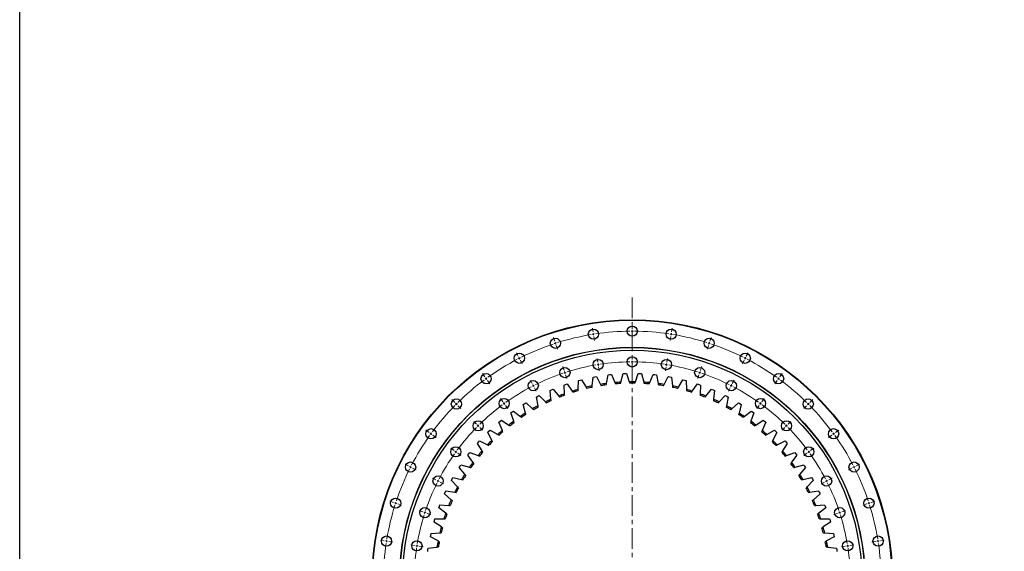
# Model space of a CAD drawing. Header units: millimetres. Extents: x 136 to 6498, y 4766 to 9347.
# Tile 2 of 10: x 136 to 2263, y 5909 to 7057. Entities that reach past the tile are written whole.
import ezdxf

# ---------------------------------------------------------------- set-up
doc = ezdxf.new("R2010")
doc.units = ezdxf.units.MM
doc.header["$LTSCALE"] = 20
doc.linetypes.add('CENTER', pattern=[10.16, 6.35, -1.27, 1.27, -1.27])

msp = doc.modelspace()

# ---------------------------------------------------------------- linework, layer by layer
at = {"linetype": 'CENTER', "lineweight": 18, "ltscale": 0.35}
msp.add_line((1459.3, 6456.4), (1459.3, 5236.8), dxfattribs=at)
at = {"color": 0, "linetype": 'Continuous', "lineweight": 18}
for p, q in [((1374.5, 6382.4), (1373.2, 6390.8)), ((1459.3, 6389.1), (1459.3, 6397.6)), ((1459.3, 6384.1), (1459.3, 6386.6)), ((1459.3, 6384.1), (1459.3, 6381.6)), ((1544.2, 6382.4), (1545.5, 6390.8)), ((1291.7, 6362.5), (1289.1, 6370.6)), ((1293.2, 6357.8), (1292.5, 6360.2)), ((1375.3, 6377.5), (1374.9, 6379.9)), ((1375.3, 6377.5), (1375.7, 6375)), ((1376, 6372.5), (1377.4, 6364.1)), ((1459.3, 6379.1), (1459.3, 6370.6)), ((1542.6, 6372.5), (1541.3, 6364.1)), ((1543.4, 6377.5), (1543, 6375)), ((1543.4, 6377.5), (1543.8, 6379.9)), ((1625.4, 6357.8), (1626.2, 6360.2)), ((1627, 6362.5), (1629.6, 6370.6)), ((1293.2, 6357.8), (1294, 6355.4)), ((1294.8, 6353), (1297.4, 6344.9)), ((1623.9, 6353), (1621.3, 6344.9)), ((1625.4, 6357.8), (1624.7, 6355.4)), ((1213.1, 6330), (1209.2, 6337.5)), ((1215.3, 6325.5), (1214.2, 6327.7)), ((1215.3, 6325.5), (1216.5, 6323.3)), ((1217.6, 6321.1), (1221.5, 6313.5)), ((1384.9, 6316.7), (1383.6, 6325.1)), ((1459.3, 6322.6), (1459.3, 6331.1)), ((1459.3, 6317.6), (1459.3, 6320.1)), ((1459.3, 6317.6), (1459.3, 6315.1)), ((1533.8, 6316.7), (1535.1, 6325.1)), ((1701.1, 6321.1), (1697.2, 6313.5)), ((1703.4, 6325.5), (1702.2, 6323.3)), ((1703.4, 6325.5), (1704.5, 6327.7)), ((1705.6, 6330), (1709.5, 6337.5)), ((1312.3, 6299.3), (1309.6, 6307.4)), ((1313.8, 6294.5), (1313, 6296.9)), ((1385.7, 6311.8), (1385.3, 6314.3)), ((1385.7, 6311.8), (1386.1, 6309.3)), ((1386.4, 6306.9), (1387.8, 6298.5)), ((1459.3, 6312.6), (1459.3, 6304.1)), ((1532.2, 6306.9), (1530.9, 6298.5)), ((1533, 6311.8), (1532.6, 6309.3)), ((1533, 6311.8), (1533.4, 6314.3)), ((1604.9, 6294.5), (1605.7, 6296.9)), ((1606.4, 6299.3), (1609.1, 6307.4)), ((1140.5, 6285.5), (1135.5, 6292.4)), ((1143.4, 6281.4), (1141.9, 6283.5)), ((1143.4, 6281.4), (1144.9, 6279.4)), ((1146.3, 6277.4), (1151.3, 6270.5)), ((1243.2, 6270.7), (1239.4, 6278.3)), ((1313.8, 6294.5), (1314.6, 6292.2)), ((1315.3, 6289.8), (1318, 6281.7)), ((1603.3, 6289.8), (1600.7, 6281.7)), ((1604.9, 6294.5), (1604.1, 6292.2)), ((1675.4, 6270.7), (1679.3, 6278.3)), ((1772.3, 6277.4), (1767.3, 6270.5)), ((1775.3, 6281.4), (1773.8, 6279.4)), ((1775.3, 6281.4), (1776.7, 6283.5)), ((1778.2, 6285.5), (1783.2, 6292.4)), ((1245.5, 6266.3), (1244.4, 6268.5)), ((1245.5, 6266.3), (1246.7, 6264)), ((1247.8, 6261.8), (1251.6, 6254.2)), ((1670.9, 6261.8), (1667, 6254.2)), ((1673.2, 6266.3), (1672, 6264)), ((1673.2, 6266.3), (1674.3, 6268.5)), ((1075.7, 6230.2), (1069.7, 6236.2)), ((1179.6, 6231.7), (1174.6, 6238.6)), ((1739.1, 6231.7), (1744.1, 6238.6)), ((1843, 6230.2), (1849, 6236.2)), ((1079.3, 6226.7), (1077.5, 6228.4)), ((1079.3, 6226.7), (1081, 6224.9)), ((1082.8, 6223.1), (1088.8, 6217.1)), ((1182.5, 6227.6), (1181, 6229.7)), ((1182.5, 6227.6), (1184, 6225.6)), ((1185.4, 6223.6), (1190.4, 6216.7)), ((1733.3, 6223.6), (1728.3, 6216.7)), ((1736.2, 6227.6), (1734.7, 6225.6)), ((1736.2, 6227.6), (1737.7, 6229.7)), ((1835.9, 6223.1), (1829.9, 6217.1)), ((1839.4, 6226.7), (1837.6, 6224.9)), ((1839.4, 6226.7), (1841.2, 6228.4)), ((1122.8, 6183.2), (1116.8, 6189.2)), ((1795.9, 6183.2), (1801.9, 6189.2)), ((1020.5, 6165.5), (1013.6, 6170.5)), ((1126.3, 6179.6), (1124.5, 6181.4)), ((1126.3, 6179.6), (1128.1, 6177.9)), ((1129.8, 6176.1), (1135.8, 6170.1)), ((1788.9, 6176.1), (1782.8, 6170.1)), ((1792.4, 6179.6), (1790.6, 6177.9)), ((1792.4, 6179.6), (1794.2, 6181.4)), ((1898.2, 6165.5), (1905.1, 6170.5)), ((1024.5, 6162.5), (1022.5, 6164)), ((1024.5, 6162.5), (1026.5, 6161.1)), ((1028.5, 6159.6), (1035.4, 6154.6)), ((1890.1, 6159.6), (1883.3, 6154.6)), ((1894.2, 6162.5), (1892.2, 6161.1)), ((1894.2, 6162.5), (1896.2, 6164)), ((1074.3, 6126.4), (1067.4, 6131.4)), ((1844.4, 6126.4), (1851.3, 6131.4)), ((1078.3, 6123.4), (1076.3, 6124.9)), ((1078.3, 6123.4), (1080.3, 6122)), ((1082.3, 6120.5), (1089.2, 6115.5)), ((1836.3, 6120.5), (1829.5, 6115.5)), ((1840.4, 6123.4), (1838.4, 6122)), ((1840.4, 6123.4), (1842.4, 6124.9)), ((976, 6092.9), (968.4, 6096.7)), ((980.4, 6090.6), (978.2, 6091.7)), ((980.4, 6090.6), (982.7, 6089.5)), ((984.9, 6088.3), (992.5, 6084.5)), ((1933.8, 6088.3), (1926.2, 6084.5)), ((1938.3, 6090.6), (1936, 6089.5)), ((1938.3, 6090.6), (1940.5, 6091.7)), ((1942.7, 6092.9), (1950.3, 6096.7)), ((1035.2, 6062.7), (1027.7, 6066.5)), ((1039.7, 6060.4), (1037.5, 6061.6)), ((1879, 6060.4), (1881.2, 6061.6)), ((1883.5, 6062.7), (1891, 6066.5)), ((1039.7, 6060.4), (1041.9, 6059.3)), ((1044.1, 6058.1), (1051.7, 6054.3)), ((1874.6, 6058.1), (1867, 6054.3)), ((1879, 6060.4), (1876.8, 6059.3)), ((943.4, 6014.2), (935.3, 6016.9)), ((948.2, 6012.7), (945.8, 6013.5)), ((948.2, 6012.7), (950.5, 6011.9)), ((952.9, 6011.1), (961, 6008.5)), ((1965.8, 6011.1), (1957.7, 6008.5)), ((1970.5, 6012.7), (1968.2, 6011.9)), ((1970.5, 6012.7), (1972.9, 6013.5)), ((1975.3, 6014.2), (1983.4, 6016.9)), ((1006.6, 5993.7), (998.6, 5996.3)), ((1011.4, 5992.1), (1009, 5992.9)), ((1011.4, 5992.1), (1013.8, 5991.4)), ((1016.2, 5990.6), (1024.2, 5988)), ((1902.5, 5990.6), (1894.5, 5988)), ((1907.3, 5992.1), (1904.9, 5991.4)), ((1907.3, 5992.1), (1909.7, 5992.9)), ((1912, 5993.7), (1920.1, 5996.3)), ((923.5, 5931.5), (915.1, 5932.8)), ((928.5, 5930.7), (926, 5931.1)), ((928.5, 5930.7), (930.9, 5930.3)), ((933.4, 5929.9), (941.8, 5928.6)), ((989.2, 5921.1), (980.8, 5922.4)), ((994.1, 5920.3), (991.7, 5920.7)), ((994.1, 5920.3), (996.6, 5919.9)), ((999.1, 5919.5), (1007.5, 5918.2)), ((1919.6, 5919.5), (1911.2, 5918.2)), ((1924.5, 5920.3), (1922.1, 5919.9)), ((1924.5, 5920.3), (1927, 5920.7)), ((1929.5, 5921.1), (1937.9, 5922.4)), ((1985.3, 5929.9), (1976.9, 5928.6)), ((1990.2, 5930.7), (1987.8, 5930.3)), ((1990.2, 5930.7), (1992.7, 5931.1)), ((1995.2, 5931.5), (2003.6, 5932.8))]:
    msp.add_line(p, q, dxfattribs=at)
at = {"color": 7, "linetype": 'Continuous', "lineweight": 25}
for p, q in [((1342.4, 6258.3), (1343.1, 6277.3)), ((1343.1, 6277.3), (1346.5, 6278.3)), ((1346.5, 6278.3), (1349.9, 6279.1)), ((1349.9, 6279.1), (1359.8, 6262.9)), ((1372.8, 6265.7), (1374.8, 6284.7)), ((1374.8, 6284.7), (1378.3, 6285.4)), ((1378.3, 6285.4), (1381.8, 6286)), ((1381.8, 6286), (1390.5, 6269)), ((1403.6, 6270.9), (1407, 6289.7)), ((1407, 6289.7), (1410.5, 6290.1)), ((1410.5, 6290.1), (1414.1, 6290.5)), ((1414.1, 6290.5), (1421.5, 6272.9)), ((1434.7, 6273.9), (1439.5, 6292.3)), ((1439.5, 6292.3), (1443, 6292.5)), ((1443, 6292.5), (1446.6, 6292.6)), ((1446.6, 6292.6), (1452.7, 6274.5)), ((1466, 6274.5), (1472.1, 6292.6)), ((1472.1, 6292.6), (1475.6, 6292.5)), ((1475.6, 6292.5), (1479.2, 6292.3)), ((1479.2, 6292.3), (1484, 6273.9)), ((1497.2, 6272.9), (1504.6, 6290.5)), ((1504.6, 6290.5), (1508.1, 6290.1)), ((1508.1, 6290.1), (1511.7, 6289.7)), ((1511.7, 6289.7), (1515.1, 6270.9)), ((1528.2, 6269), (1536.9, 6286)), ((1536.9, 6286), (1540.4, 6285.4)), ((1540.4, 6285.4), (1543.9, 6284.7)), ((1543.9, 6284.7), (1545.9, 6265.7)), ((1558.9, 6262.9), (1568.7, 6279.1)), ((1568.7, 6279.1), (1572.2, 6278.3)), ((1572.2, 6278.3), (1575.6, 6277.3)), ((1575.6, 6277.3), (1576.3, 6258.3)), ((1281.6, 6255.8), (1284.8, 6257.2)), ((1283.7, 6236.9), (1281.6, 6255.8)), ((1284.8, 6257.2), (1288.1, 6258.6)), ((1288.1, 6258.6), (1300.3, 6243.9)), ((1311.9, 6267.7), (1315.3, 6268.9)), ((1312.7, 6248.7), (1311.9, 6267.7)), ((1315.3, 6268.9), (1318.7, 6270)), ((1318.7, 6270), (1329.7, 6254.5)), ((1589, 6254.5), (1600, 6270)), ((1600, 6270), (1603.4, 6268.9)), ((1603.4, 6268.9), (1606.8, 6267.7)), ((1606.8, 6267.7), (1606, 6248.7)), ((1618.4, 6243.9), (1630.6, 6258.6)), ((1630.6, 6258.6), (1633.9, 6257.2)), ((1633.9, 6257.2), (1637.1, 6255.8)), ((1637.1, 6255.8), (1635, 6236.9)), ((1252.2, 6241.7), (1255.3, 6243.4)), ((1255.7, 6223), (1252.2, 6241.7)), ((1255.3, 6243.4), (1258.5, 6245)), ((1258.5, 6245), (1271.7, 6231.3)), ((1647, 6231.3), (1660.2, 6245)), ((1660.2, 6245), (1663.4, 6243.4)), ((1666.5, 6241.7), (1663, 6223)), ((1663.4, 6243.4), (1666.5, 6241.7)), ((1199.7, 6209.5), (1202.6, 6211.5)), ((1202.6, 6211.5), (1217.7, 6199.8)), ((1223.9, 6225.6), (1226.9, 6227.5)), ((1228.8, 6207.2), (1223.9, 6225.6)), ((1226.9, 6227.5), (1230, 6229.3)), ((1230, 6229.3), (1244.1, 6216.5)), ((1674.6, 6216.5), (1688.7, 6229.3)), ((1688.7, 6229.3), (1691.8, 6227.5)), ((1694.8, 6225.6), (1689.9, 6207.2)), ((1691.8, 6227.5), (1694.8, 6225.6)), ((1701, 6199.8), (1716, 6211.5)), ((1716, 6211.5), (1719, 6209.5)), ((1171.2, 6187.2), (1173.9, 6189.5)), ((1173.9, 6189.5), (1176.7, 6191.8)), ((1176.7, 6191.8), (1192.5, 6181.3)), ((1196.9, 6207.4), (1199.7, 6209.5)), ((1203.1, 6189.4), (1196.9, 6207.4)), ((1721.8, 6207.4), (1715.6, 6189.4)), ((1719, 6209.5), (1721.8, 6207.4)), ((1726.2, 6181.3), (1742, 6191.8)), ((1742, 6191.8), (1744.8, 6189.5)), ((1744.8, 6189.5), (1747.5, 6187.2)), ((1147.1, 6165.3), (1149.7, 6167.8)), ((1149.7, 6167.8), (1152.2, 6170.2)), ((1152.2, 6170.2), (1168.8, 6160.9)), ((1178.7, 6169.7), (1171.2, 6187.2)), ((1747.5, 6187.2), (1740, 6169.7)), ((1749.9, 6160.9), (1766.4, 6170.2)), ((1766.4, 6170.2), (1769, 6167.8)), ((1769, 6167.8), (1771.6, 6165.3)), ((1127, 6144.3), (1129.4, 6147)), ((1129.4, 6147), (1146.7, 6138.8)), ((1155.9, 6148.4), (1147.1, 6165.3)), ((1771.6, 6165.3), (1762.8, 6148.4)), ((1772, 6138.8), (1789.2, 6147)), ((1789.2, 6147), (1791.7, 6144.3)), ((1124.7, 6141.7), (1127, 6144.3)), ((1134.7, 6125.4), (1124.7, 6141.7)), ((1794, 6141.7), (1784, 6125.4)), ((1791.7, 6144.3), (1794, 6141.7)), ((1104, 6116.4), (1106.2, 6119.3)), ((1115.2, 6101), (1104, 6116.4)), ((1106.2, 6119.3), (1108.4, 6122.1)), ((1108.4, 6122.1), (1126.2, 6115.2)), ((1792.5, 6115.2), (1810.3, 6122.1)), ((1814.6, 6116.4), (1803.5, 6101)), ((1810.3, 6122.1), (1812.5, 6119.3)), ((1812.5, 6119.3), (1814.6, 6116.4)), ((1085.3, 6089.8), (1087.2, 6092.8)), ((1097.5, 6075.2), (1085.3, 6089.8)), ((1087.2, 6092.8), (1089.2, 6095.7)), ((1089.2, 6095.7), (1107.4, 6090.2)), ((1811.3, 6090.2), (1829.5, 6095.7)), ((1833.4, 6089.8), (1821.2, 6075.2)), ((1829.5, 6095.7), (1831.5, 6092.8)), ((1831.5, 6092.8), (1833.4, 6089.8)), ((1068.5, 6061.8), (1070.2, 6065)), ((1081.8, 6048.2), (1068.5, 6061.8)), ((1070.2, 6065), (1072, 6068.1)), ((1072, 6068.1), (1090.6, 6063.9)), ((1828.1, 6063.9), (1846.7, 6068.1)), ((1850.2, 6061.8), (1836.9, 6048.2)), ((1846.7, 6068.1), (1848.4, 6065)), ((1848.4, 6065), (1850.2, 6061.8)), ((1053.9, 6032.7), (1055.3, 6036)), ((1068.1, 6020.1), (1053.9, 6032.7)), ((1055.3, 6036), (1056.9, 6039.2)), ((1056.9, 6039.2), (1075.7, 6036.4)), ((1843, 6036.4), (1861.8, 6039.2)), ((1864.8, 6032.7), (1850.6, 6020.1)), ((1861.8, 6039.2), (1863.3, 6036)), ((1863.3, 6036), (1864.8, 6032.7)), ((1041.4, 6002.6), (1042.6, 6006)), ((1056.5, 5991.1), (1041.4, 6002.6)), ((1042.6, 6006), (1043.9, 6009.3)), ((1043.9, 6009.3), (1062.9, 6007.9)), ((1855.8, 6007.9), (1874.8, 6009.3)), ((1877.3, 6002.6), (1862.2, 5991.1)), ((1874.8, 6009.3), (1876.1, 6006)), ((1876.1, 6006), (1877.3, 6002.6)), ((1032.1, 5975.1), (1033.1, 5978.5)), ((1033.1, 5978.5), (1052.2, 5978.5)), ((1866.5, 5978.5), (1885.6, 5978.5)), ((1885.6, 5978.5), (1886.6, 5975.1)), ((1031.1, 5971.7), (1032.1, 5975.1)), ((1047, 5961.3), (1031.1, 5971.7)), ((1887.6, 5971.7), (1871.7, 5961.3)), ((1886.6, 5975.1), (1887.6, 5971.7)), ((1023.1, 5940.1), (1023.8, 5943.6)), ((1039.7, 5930.9), (1023.1, 5940.1)), ((1023.8, 5943.6), (1024.6, 5947.1)), ((1024.6, 5947.1), (1043.6, 5948.4)), ((1875.1, 5948.4), (1894, 5947.1)), ((1895.6, 5940.1), (1879, 5930.9)), ((1894, 5947.1), (1894.9, 5943.6)), ((1894.9, 5943.6), (1895.6, 5940.1)), ((1017.9, 5911.6), (1018.5, 5915.1)), ((1018.5, 5915.1), (1037.3, 5917.8)), ((1881.4, 5917.8), (1900.2, 5915.1)), ((1900.2, 5915.1), (1900.8, 5911.6)), ((1017.4, 5908), (1017.9, 5911.6)), ((1900.8, 5911.6), (1901.3, 5908))]:
    msp.add_line(p, q, dxfattribs=at)
at = {"lineweight": 25}
msp.add_lwpolyline([(136.1, 9347.3), (6498.4, 9347.3), (6498.4, 4765.8), (136.1, 4765.8)], close=True, dxfattribs=at)
at = {"color": 7, "linetype": 'Continuous', "lineweight": 25}
for centre, radius in [((1459.3, 5846.6), 562), ((1459.3, 5846.6), 561), ((1375.3, 6377.5), 11), ((1459.3, 6384.1), 11), ((1543.4, 6377.5), 11), ((1293.2, 6357.8), 11), ((1625.4, 6357.8), 11), ((1459.3, 5846.6), 502.5), ((1459.3, 5846.6), 502), ((1459.3, 5846.6), 496), ((1215.3, 6325.5), 11), ((1385.7, 6311.8), 11), ((1459.3, 6317.6), 11), ((1533, 6311.8), 11), ((1703.4, 6325.5), 11), ((1313.8, 6294.5), 11), ((1604.9, 6294.5), 11), ((1143.4, 6281.4), 11), ((1245.5, 6266.3), 11), ((1673.2, 6266.3), 11), ((1775.3, 6281.4), 11), ((1079.3, 6226.7), 11), ((1182.5, 6227.6), 11), ((1736.2, 6227.6), 11), ((1839.4, 6226.7), 11), ((1126.3, 6179.6), 11), ((1792.4, 6179.6), 11), ((1024.5, 6162.5), 11), ((1894.2, 6162.5), 11), ((1078.3, 6123.4), 11), ((1840.4, 6123.4), 11), ((980.4, 6090.6), 11), ((1938.3, 6090.6), 11), ((1039.7, 6060.4), 11), ((1879, 6060.4), 11), ((948.2, 6012.7), 11), ((1970.5, 6012.7), 11), ((1011.4, 5992.1), 11), ((1907.3, 5992.1), 11), ((928.5, 5930.7), 11), ((1990.2, 5930.7), 11), ((994.1, 5920.3), 11), ((1924.5, 5920.3), 11)]:
    msp.add_circle(centre, radius, dxfattribs=at)
at = {"color": 0, "linetype": 'Continuous', "lineweight": 18}
for radius, start, end in [(537.5, 90.533, 98.467), (537.5, 90, 90.2665), (537.5, 89.7335, 90), (537.5, 81.533, 89.467), (537.5, 99.533, 107.467), (537.5, 99, 99.2665), (537.5, 98.7335, 99), (537.5, 81, 81.2665), (537.5, 80.7335, 81), (537.5, 72.533, 80.467), (537.5, 108.533, 116.467), (537.5, 108, 108.2665), (537.5, 107.7335, 108), (537.5, 72, 72.2665), (537.5, 71.7335, 72), (537.5, 63.533, 71.467), (537.5, 117.533, 125.467), (537.5, 117, 117.2665), (537.5, 116.7335, 117), (471, 90.6082, 98.3918), (471, 90, 90.3041), (471, 89.6959, 90), (471, 81.6082, 89.3918), (537.5, 63, 63.2665), (537.5, 62.7335, 63), (537.5, 54.533, 62.467), (471, 99.6082, 107.3918), (471, 99, 99.3041), (471, 98.6959, 99), (471, 81, 81.3041), (471, 80.6959, 81), (471, 72.6082, 80.3918), (537.5, 126.533, 134.467), (537.5, 126, 126.2665), (537.5, 125.7335, 126), (471, 108.6082, 116.3918), (471, 108, 108.3041), (471, 107.6959, 108), (471, 72, 72.3041), (471, 71.6959, 72), (471, 63.6082, 71.3918), (537.5, 54, 54.2665), (537.5, 53.7335, 54), (537.5, 45.533, 53.467), (471, 117.6082, 125.3918), (471, 117, 117.3041), (471, 116.6959, 117), (471, 63, 63.3041), (471, 62.6959, 63), (471, 54.6082, 62.3918), (537.5, 135.533, 143.467), (537.5, 135, 135.2665), (537.5, 134.7335, 135), (471, 126.6082, 134.3918), (471, 126, 126.3041), (471, 125.6959, 126), (471, 54, 54.3041), (471, 53.6959, 54), (471, 45.6082, 53.3918), (537.5, 45, 45.2665), (537.5, 44.7335, 45), (537.5, 36.533, 44.467), (471, 135.6082, 143.3918), (471, 135, 135.3041), (471, 134.6959, 135), (471, 45, 45.3041), (471, 44.6959, 45), (471, 36.6082, 44.3918), (537.5, 144.533, 152.467), (537.5, 144, 144.2665), (537.5, 143.7335, 144), (537.5, 36, 36.2665), (537.5, 35.7335, 36), (537.5, 27.533, 35.467), (471, 143.6959, 144), (471, 36, 36.3041), (471, 144.6082, 152.3918), (471, 144, 144.3041), (471, 35.6959, 36), (471, 27.6082, 35.3918), (537.5, 153.533, 161.467), (537.5, 153, 153.2665), (537.5, 152.7335, 153), (537.5, 27, 27.2665), (537.5, 26.7335, 27), (537.5, 18.533, 26.467), (471, 152.6959, 153), (471, 27, 27.3041), (471, 153.6082, 161.3918), (471, 153, 153.3041), (471, 26.6959, 27), (471, 18.6082, 26.3918), (537.5, 162.533, 170.467), (537.5, 162, 162.2665), (537.5, 161.7335, 162), (537.5, 18, 18.2665), (537.5, 17.7335, 18), (537.5, 9.533, 17.467), (471, 162.6082, 170.3918), (471, 162, 162.3041), (471, 161.6959, 162), (471, 18, 18.3041), (471, 17.6959, 18), (471, 9.6082, 17.3918), (537.5, 171.533, 179.467), (537.5, 171, 171.2665), (537.5, 170.7335, 171), (471, 171.6082, 179.3918), (471, 171, 171.3041), (471, 170.6959, 171), (471, 9, 9.3041), (471, 8.6959, 9), (471, 0.6082, 8.3918), (537.5, 9, 9.2665), (537.5, 8.7335, 9), (537.5, 0.533, 8.467)]:
    msp.add_arc((1459.3, 5846.6), radius, start, end, dxfattribs=at)
at = {"color": 7, "linetype": 'Continuous', "lineweight": 25}
for radius, start, end in [(428, 89.111, 90.889), (428, 105.8552, 107.6331), (425, 105.985, 107.5034), (428, 101.6692, 103.4471), (425, 101.7989, 103.3174), (428, 97.4831, 99.261), (425, 97.6129, 99.1313), (428, 93.2971, 95.075), (425, 93.4268, 94.9453), (425, 89.2408, 90.7592), (428, 84.925, 86.7029), (425, 85.0547, 86.5732), (428, 80.739, 82.5169), (425, 80.8687, 82.3871), (428, 76.5529, 78.3308), (425, 76.6826, 78.2011), (428, 72.3669, 74.1448), (425, 72.4966, 74.015), (428, 114.2273, 116.0052), (425, 114.3571, 115.8755), (428, 110.0413, 111.8192), (425, 110.171, 111.6894), (425, 68.3106, 69.829), (428, 68.1808, 69.9587), (425, 64.1245, 65.6429), (428, 63.9948, 65.7727), (428, 118.4134, 120.1913), (425, 118.5431, 120.0615), (425, 59.9385, 61.4569), (428, 59.8087, 61.5866), (428, 126.7855, 128.5634), (428, 122.5994, 124.3773), (425, 122.7292, 124.2476), (425, 55.7524, 57.2708), (428, 55.6227, 57.4006), (428, 51.4366, 53.2145), (428, 130.9715, 132.7494), (425, 126.9152, 128.4336), (425, 51.5664, 53.0848), (428, 47.2506, 49.0285), (428, 135.1576, 136.9355), (425, 131.1013, 132.6197), (425, 47.3803, 48.8987), (428, 43.0645, 44.8424), (428, 139.3436, 141.1215), (425, 135.2873, 136.8057), (425, 43.1943, 44.7127), (428, 38.8785, 40.6564), (425, 139.4733, 140.9918), (425, 39.0082, 40.5267), (428, 143.5297, 145.3076), (425, 143.6594, 145.1778), (425, 34.8222, 36.3406), (428, 34.6924, 36.4703), (428, 147.7157, 149.4936), (425, 147.8454, 149.3639), (425, 30.6361, 32.1546), (428, 30.5064, 32.2843), (428, 151.9017, 153.6797), (425, 152.0315, 153.5499), (425, 26.4501, 27.9685), (428, 26.3203, 28.0983), (428, 156.0878, 157.8657), (428, 22.1343, 23.9122), (425, 156.2175, 157.736), (425, 22.264, 23.7825), (428, 160.2738, 162.0517), (425, 160.4036, 161.922), (425, 18.078, 19.5964), (428, 17.9483, 19.7262), (428, 164.4599, 166.2378), (425, 164.5896, 166.1081), (425, 13.8919, 15.4104), (428, 13.7622, 15.5401), (428, 168.6459, 170.4238), (425, 168.7757, 170.2941), (425, 9.7059, 11.2243), (428, 9.5762, 11.3541)]:
    msp.add_arc((1459.3, 5846.6), radius, start, end, dxfattribs=at)
for points in [[(1452.7, 6274.5), (1453, 6273.5), (1453.4, 6272.5), (1453.7, 6271.6)], [(1465, 6271.6), (1465.3, 6272.5), (1465.6, 6273.5), (1466, 6274.5)], [(1329.7, 6254.5), (1330.3, 6253.6), (1330.9, 6252.8), (1331.5, 6251.9)], [(1342.3, 6255.2), (1342.3, 6256.2), (1342.4, 6257.3), (1342.4, 6258.3)], [(1359.8, 6262.9), (1360.4, 6262), (1360.9, 6261.1), (1361.4, 6260.2)], [(1372.4, 6262.6), (1372.6, 6263.7), (1372.7, 6264.7), (1372.8, 6265.7)], [(1390.5, 6269), (1390.9, 6268.1), (1391.4, 6267.1), (1391.9, 6266.2)], [(1403, 6267.8), (1403.2, 6268.9), (1403.4, 6269.9), (1403.6, 6270.9)], [(1421.5, 6272.9), (1421.9, 6271.9), (1422.3, 6271), (1422.7, 6270)], [(1433.9, 6270.8), (1434.2, 6271.8), (1434.5, 6272.9), (1434.7, 6273.9)], [(1484, 6273.9), (1484.2, 6272.9), (1484.5, 6271.8), (1484.7, 6270.8)], [(1496, 6270), (1496.4, 6271), (1496.8, 6271.9), (1497.2, 6272.9)], [(1515.1, 6270.9), (1515.3, 6269.9), (1515.5, 6268.9), (1515.6, 6267.8)], [(1526.8, 6266.2), (1527.3, 6267.1), (1527.7, 6268.1), (1528.2, 6269)], [(1545.9, 6265.7), (1546, 6264.7), (1546.1, 6263.7), (1546.2, 6262.6)], [(1557.2, 6260.2), (1557.8, 6261.1), (1558.3, 6262), (1558.9, 6262.9)], [(1576.3, 6258.3), (1576.3, 6257.3), (1576.3, 6256.2), (1576.4, 6255.2)], [(1587.2, 6251.9), (1587.8, 6252.8), (1588.4, 6253.6), (1589, 6254.5)], [(1284.1, 6233.8), (1283.9, 6234.8), (1283.8, 6235.8), (1283.7, 6236.9)], [(1300.3, 6243.9), (1300.9, 6243.1), (1301.6, 6242.3), (1302.3, 6241.5)], [(1312.8, 6245.5), (1312.8, 6246.6), (1312.7, 6247.6), (1312.7, 6248.7)], [(1606, 6248.7), (1606, 6247.6), (1605.9, 6246.6), (1605.9, 6245.5)], [(1616.4, 6241.5), (1617.1, 6242.3), (1617.8, 6243.1), (1618.4, 6243.9)], [(1635, 6236.9), (1634.9, 6235.8), (1634.7, 6234.8), (1634.6, 6233.8)], [(1244.1, 6216.5), (1244.9, 6215.8), (1245.7, 6215.1), (1246.5, 6214.4)], [(1256.3, 6219.9), (1256.1, 6221), (1255.9, 6222), (1255.7, 6223)], [(1271.7, 6231.3), (1272.4, 6230.5), (1273.1, 6229.7), (1273.9, 6229)], [(1644.8, 6229), (1645.5, 6229.7), (1646.3, 6230.5), (1647, 6231.3)], [(1663, 6223), (1662.8, 6222), (1662.6, 6221), (1662.4, 6219.9)], [(1672.2, 6214.4), (1673, 6215.1), (1673.8, 6215.8), (1674.6, 6216.5)], [(1204.1, 6186.4), (1203.7, 6187.4), (1203.4, 6188.4), (1203.1, 6189.4)], [(1217.7, 6199.8), (1218.5, 6199.2), (1219.3, 6198.5), (1220.2, 6197.9)], [(1229.6, 6204.1), (1229.3, 6205.1), (1229, 6206.1), (1228.8, 6207.2)], [(1689.9, 6207.2), (1689.7, 6206.1), (1689.4, 6205.1), (1689.1, 6204.1)], [(1698.5, 6197.9), (1699.4, 6198.5), (1700.2, 6199.2), (1701, 6199.8)], [(1715.6, 6189.4), (1715.3, 6188.4), (1715, 6187.4), (1714.6, 6186.4)], [(1180, 6166.8), (1179.5, 6167.8), (1179.1, 6168.8), (1178.7, 6169.7)], [(1192.5, 6181.3), (1193.4, 6180.7), (1194.3, 6180.1), (1195.2, 6179.5)], [(1723.5, 6179.5), (1724.4, 6180.1), (1725.3, 6180.7), (1726.2, 6181.3)], [(1740, 6169.7), (1739.6, 6168.8), (1739.2, 6167.8), (1738.7, 6166.8)], [(1157.3, 6145.6), (1156.8, 6146.5), (1156.4, 6147.5), (1155.9, 6148.4)], [(1168.8, 6160.9), (1169.7, 6160.4), (1170.7, 6159.8), (1171.6, 6159.3)], [(1747.1, 6159.3), (1748, 6159.8), (1749, 6160.4), (1749.9, 6160.9)], [(1762.8, 6148.4), (1762.3, 6147.5), (1761.9, 6146.5), (1761.4, 6145.6)], [(1136.3, 6122.8), (1135.8, 6123.7), (1135.2, 6124.5), (1134.7, 6125.4)], [(1146.7, 6138.8), (1147.6, 6138.4), (1148.6, 6137.9), (1149.5, 6137.5)], [(1769.2, 6137.5), (1770.1, 6137.9), (1771.1, 6138.4), (1772, 6138.8)], [(1784, 6125.4), (1783.5, 6124.5), (1782.9, 6123.7), (1782.4, 6122.8)], [(1126.2, 6115.2), (1127.1, 6114.9), (1128.1, 6114.5), (1129.1, 6114.1)], [(1789.6, 6114.1), (1790.6, 6114.5), (1791.6, 6114.9), (1792.5, 6115.2)], [(1107.4, 6090.2), (1108.4, 6089.9), (1109.4, 6089.6), (1110.5, 6089.3)], [(1117, 6098.4), (1116.4, 6099.3), (1115.8, 6100.1), (1115.2, 6101)], [(1803.5, 6101), (1802.9, 6100.1), (1802.3, 6099.3), (1801.7, 6098.4)], [(1808.2, 6089.3), (1809.2, 6089.6), (1810.3, 6089.9), (1811.3, 6090.2)], [(1090.6, 6063.9), (1091.6, 6063.6), (1092.6, 6063.4), (1093.7, 6063.2)], [(1099.5, 6072.8), (1098.9, 6073.6), (1098.2, 6074.4), (1097.5, 6075.2)], [(1821.2, 6075.2), (1820.5, 6074.4), (1819.8, 6073.6), (1819.2, 6072.8)], [(1825, 6063.2), (1826, 6063.4), (1827.1, 6063.6), (1828.1, 6063.9)], [(1084, 6045.9), (1083.3, 6046.7), (1082.5, 6047.4), (1081.8, 6048.2)], [(1836.9, 6048.2), (1836.2, 6047.4), (1835.4, 6046.7), (1834.7, 6045.9)], [(1070.4, 6018), (1069.7, 6018.7), (1068.9, 6019.4), (1068.1, 6020.1)], [(1075.7, 6036.4), (1076.8, 6036.2), (1077.8, 6036), (1078.8, 6035.9)], [(1839.9, 6035.9), (1840.9, 6036), (1841.9, 6036.2), (1843, 6036.4)], [(1850.6, 6020.1), (1849.8, 6019.4), (1849, 6018.7), (1848.3, 6018)], [(1062.9, 6007.9), (1063.9, 6007.8), (1065, 6007.7), (1066, 6007.6)], [(1852.7, 6007.6), (1853.7, 6007.7), (1854.8, 6007.8), (1855.8, 6007.9)], [(1052.2, 5978.5), (1053.2, 5978.5), (1054.3, 5978.5), (1055.3, 5978.5)], [(1059, 5989.1), (1058.1, 5989.8), (1057.3, 5990.4), (1056.5, 5991.1)], [(1862.2, 5991.1), (1861.4, 5990.4), (1860.6, 5989.8), (1859.7, 5989.1)], [(1863.4, 5978.5), (1864.4, 5978.5), (1865.5, 5978.5), (1866.5, 5978.5)], [(1049.6, 5959.5), (1048.7, 5960.1), (1047.9, 5960.7), (1047, 5961.3)], [(1871.7, 5961.3), (1870.8, 5960.7), (1869.9, 5960.1), (1869.1, 5959.5)], [(1043.6, 5948.4), (1044.7, 5948.5), (1045.7, 5948.6), (1046.8, 5948.6)], [(1871.9, 5948.6), (1873, 5948.6), (1874, 5948.5), (1875.1, 5948.4)], [(1037.3, 5917.8), (1038.3, 5917.9), (1039.4, 5918.1), (1040.4, 5918.2)], [(1042.5, 5929.3), (1041.6, 5929.8), (1040.6, 5930.3), (1039.7, 5930.9)], [(1879, 5930.9), (1878.1, 5930.3), (1877.1, 5929.8), (1876.2, 5929.3)], [(1878.3, 5918.2), (1879.3, 5918.1), (1880.3, 5917.9), (1881.4, 5917.8)]]:
    msp.add_open_spline(points, degree=3, dxfattribs=at)

doc.saveas('drawing.dxf')
